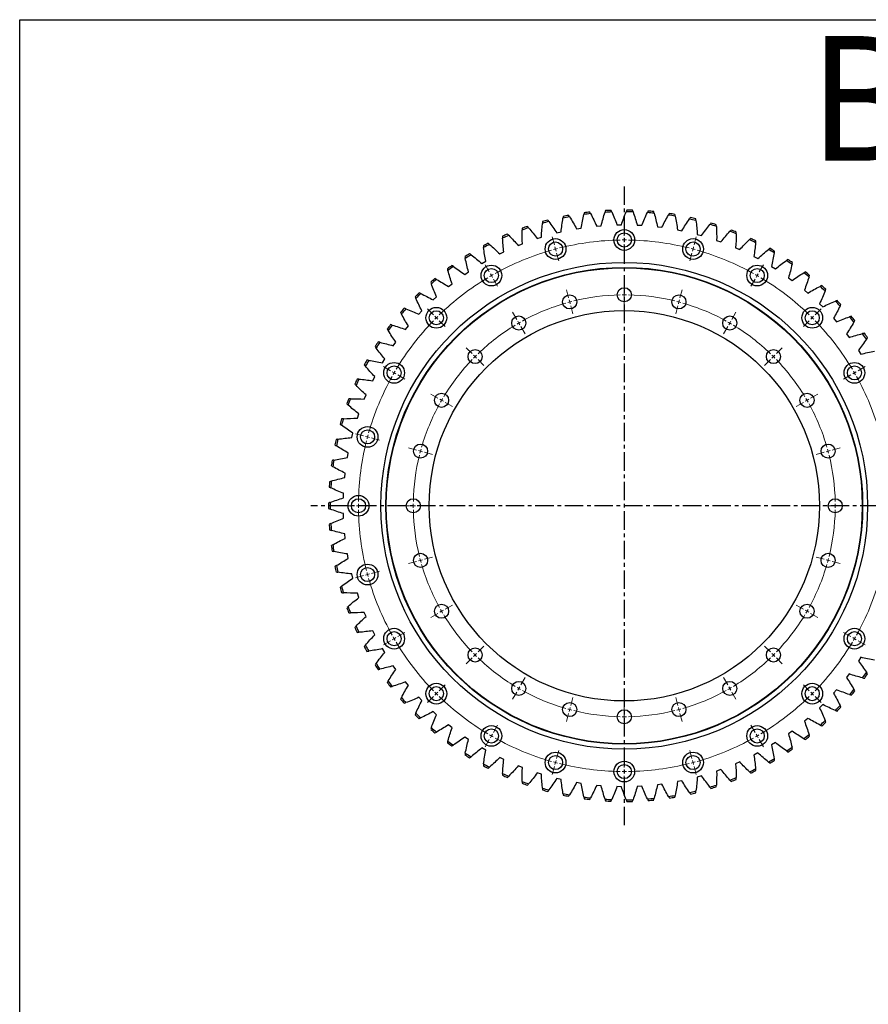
# Model space of a CAD drawing. Header units: millimetres. Extents: x 49 to 3162, y 4828 to 7391.
# Tile 4 of 9: x 49 to 1071, y 6205 to 7391. Entities that reach past the tile are written whole.
import ezdxf

# ---------------------------------------------------------------- set-up
doc = ezdxf.new("R2010")
doc.units = ezdxf.units.MM
doc.header["$LTSCALE"] = 10
doc.linetypes.add('CENTER', pattern=[10.16, 6.35, -1.27, 1.27, -1.27])

msp = doc.modelspace()

# ---------------------------------------------------------------- linework, layer by layer
at = {"linetype": 'CENTER', "ltscale": 0.35}
for p, q in [((777, 7190), (777, 6421.1)), ((1154.4, 6805.5), (399.6, 6805.5))]:
    msp.add_line(p, q, dxfattribs=at)
at = {"color": 7, "linetype": 'Continuous', "lineweight": 25}
for p, q in [((719.6, 7138.9), (725, 7139.8)), ((743.8, 7142.2), (749.2, 7142.7)), ((768.2, 7143.7), (773.6, 7143.8)), ((792.6, 7143.4), (798.1, 7143.2)), ((816.9, 7141.4), (822.4, 7140.8)), ((841.1, 7137.7), (846.4, 7136.6)), ((672.2, 7127.2), (677.4, 7128.8)), ((695.7, 7133.9), (701, 7135.2)), ((864.9, 7132.2), (870.1, 7130.7)), ((888.2, 7125), (893.4, 7123.2)), ((649.3, 7118.8), (654.4, 7120.8)), ((911, 7116.2), (916, 7113.9)), ((627, 7108.7), (631.9, 7111.1)), ((933, 7105.7), (937.9, 7103.1)), ((605.5, 7097.1), (610.3, 7099.9)), ((954.3, 7093.6), (958.9, 7090.7)), ((584.9, 7084), (589.5, 7087.1)), ((974.6, 7080.1), (979, 7076.9)), ((565.3, 7069.4), (569.6, 7072.8)), ((993.9, 7065.1), (998.1, 7061.6)), ((546.8, 7053.4), (550.9, 7057.1)), ((1012.1, 7048.8), (1016, 7045)), ((529.6, 7036.2), (533.3, 7040.2)), ((1029, 7031.2), (1032.6, 7027.1)), ((513.6, 7017.7), (517, 7022)), ((1044.6, 7012.4), (1047.9, 7008.1)), ((498.9, 6998.1), (502.1, 7002.6)), ((485.8, 6977.6), (488.6, 6982.3)), ((1058.9, 6992.6), (1061.9, 6988)), ((474.1, 6956.1), (476.6, 6961)), ((464, 6933.9), (466.2, 6938.9)), ((455.6, 6910.9), (457.3, 6916.1)), ((448.8, 6887.5), (450.2, 6892.8)), ((443.8, 6863.6), (444.7, 6869)), ((440.4, 6839.4), (441, 6844.8)), ((438.9, 6815), (439.1, 6820.5)), ((439.1, 6790.6), (438.9, 6796.1)), ((441, 6766.2), (440.4, 6771.7)), ((444.7, 6742.1), (443.8, 6747.5)), ((450.2, 6718.3), (448.8, 6723.6)), ((457.3, 6694.9), (455.6, 6700.1)), ((466.2, 6672.2), (464, 6677.2)), ((476.6, 6650.1), (474.1, 6655)), ((488.6, 6628.8), (485.8, 6633.5)), ((1061.9, 6623.1), (1058.9, 6618.5)), ((502.1, 6608.5), (498.9, 6612.9)), ((1047.9, 6603), (1044.6, 6598.7)), ((517, 6589.1), (513.6, 6593.4)), ((1032.6, 6584), (1029, 6579.9)), ((533.3, 6570.9), (529.6, 6574.9)), ((550.9, 6554), (546.8, 6557.7)), ((1016, 6566.1), (1012.1, 6562.3)), ((998.1, 6549.5), (993.9, 6546)), ((569.6, 6538.3), (565.3, 6541.7)), ((979, 6534.2), (974.6, 6531)), ((589.5, 6524), (584.9, 6527.1)), ((958.9, 6520.4), (954.3, 6517.5)), ((610.3, 6511.2), (605.5, 6514)), ((937.9, 6508), (933, 6505.4)), ((631.9, 6500), (627, 6502.4)), ((916, 6497.1), (911, 6494.9)), ((654.4, 6490.3), (649.3, 6492.3)), ((893.4, 6487.9), (888.2, 6486.1)), ((677.4, 6482.3), (672.2, 6483.9)), ((701, 6475.9), (695.7, 6477.2)), ((725, 6471.3), (719.6, 6472.2)), ((846.4, 6474.5), (841.1, 6473.4)), ((870.1, 6480.4), (864.9, 6478.9)), ((749.2, 6468.4), (743.8, 6468.9)), ((773.6, 6467.3), (768.2, 6467.4)), ((798.1, 6467.9), (792.6, 6467.6)), ((822.4, 6470.3), (816.9, 6469.6))]:
    msp.add_line(p, q, dxfattribs=at)
at = {"color": 0, "linetype": 'Continuous', "lineweight": 18}
for p, q in [((777, 7130.5), (777, 7140.5)), ((692.9, 7119.5), (690.3, 7129.1)), ((777, 7125.5), (777, 7128)), ((777, 7125.5), (777, 7123)), ((861.1, 7119.5), (863.7, 7129.1)), ((694.2, 7114.6), (693.5, 7117.1)), ((694.2, 7114.6), (694.8, 7112.2)), ((777, 7120.5), (777, 7110.5)), ((859.8, 7114.6), (859.2, 7112.2)), ((859.8, 7114.6), (860.5, 7117.1)), ((695.5, 7109.8), (698.1, 7100.2)), ((858.5, 7109.8), (855.9, 7100.2)), ((614.5, 7087), (609.5, 7095.7)), ((939.5, 7087), (944.5, 7095.7)), ((617, 7082.7), (615.8, 7084.8)), ((617, 7082.7), (618.3, 7080.5)), ((619.5, 7078.3), (624.5, 7069.7)), ((934.5, 7078.3), (929.5, 7069.7)), ((937, 7082.7), (935.8, 7080.5)), ((937, 7082.7), (938.3, 7084.8)), ((710, 7055.7), (707.4, 7065.4)), ((777, 7064.5), (777, 7074.5)), ((844, 7055.7), (846.6, 7065.4)), ((711.3, 7050.9), (710.6, 7053.3)), ((777, 7059.5), (777, 7062)), ((777, 7059.5), (777, 7057)), ((777, 7054.5), (777, 7044.5)), ((842.7, 7050.9), (843.4, 7053.3)), ((547.2, 7035.4), (540.1, 7042.4)), ((711.3, 7050.9), (711.9, 7048.5)), ((712.6, 7046.1), (715.1, 7036.4)), ((841.5, 7046.1), (838.9, 7036.4)), ((842.7, 7050.9), (842.1, 7048.5)), ((1006.8, 7035.4), (1013.9, 7042.4)), ((550.7, 7031.8), (549, 7033.6)), ((550.7, 7031.8), (552.5, 7030.1)), ((647.5, 7029.8), (642.5, 7038.5)), ((906.5, 7029.8), (911.5, 7038.5)), ((1003.3, 7031.8), (1001.5, 7030.1)), ((1003.3, 7031.8), (1005, 7033.6)), ((554.3, 7028.3), (561.3, 7021.2)), ((650, 7025.5), (648.8, 7027.7)), ((650, 7025.5), (651.3, 7023.4)), ((652.5, 7021.2), (657.5, 7012.5)), ((901.5, 7021.2), (896.5, 7012.5)), ((904, 7025.5), (902.8, 7023.4)), ((904, 7025.5), (905.3, 7027.7)), ((999.7, 7028.3), (992.7, 7021.2)), ((593.9, 6988.7), (586.8, 6995.8)), ((960.1, 6988.7), (967.2, 6995.8)), ((597.4, 6985.1), (595.6, 6986.9)), ((597.4, 6985.1), (599.2, 6983.4)), ((956.6, 6985.1), (954.8, 6983.4)), ((956.6, 6985.1), (958.4, 6986.9)), ((495.5, 6968), (486.9, 6973)), ((600.9, 6981.6), (608, 6974.5)), ((953.1, 6981.6), (946, 6974.5)), ((1058.5, 6968), (1067.1, 6973)), ((499.9, 6965.5), (497.7, 6966.8)), ((499.9, 6965.5), (502, 6964.3)), ((504.2, 6963), (512.9, 6958)), ((1049.8, 6963), (1041.1, 6958)), ((1054.1, 6965.5), (1052, 6964.3)), ((1054.1, 6965.5), (1056.3, 6966.8)), ((552.7, 6935), (544, 6940)), ((1001.3, 6935), (1010, 6940)), ((557, 6932.5), (554.9, 6933.8)), ((557, 6932.5), (559.2, 6931.3)), ((561.4, 6930), (570, 6925)), ((992.6, 6930), (984, 6925)), ((997, 6932.5), (994.8, 6931.3)), ((997, 6932.5), (999.1, 6933.8)), ((463.1, 6889.7), (453.4, 6892.2)), ((467.9, 6888.4), (465.5, 6889)), ((467.9, 6888.4), (470.3, 6887.7)), ((472.7, 6887.1), (482.4, 6884.5)), ((526.8, 6872.6), (517.2, 6875.2)), ((1027.2, 6872.6), (1036.8, 6875.2)), ((531.7, 6871.3), (529.2, 6871.9)), ((531.7, 6871.3), (534.1, 6870.6)), ((536.5, 6870), (546.1, 6867.4)), ((1017.5, 6870), (1007.9, 6867.4)), ((1022.4, 6871.3), (1019.9, 6870.6)), ((1022.4, 6871.3), (1024.8, 6871.9)), ((452, 6805.5), (442, 6805.5)), ((457, 6805.5), (454.5, 6805.5)), ((457, 6805.5), (459.5, 6805.5)), ((462, 6805.5), (472, 6805.5)), ((518, 6805.5), (508, 6805.5)), ((523, 6805.5), (520.5, 6805.5)), ((523, 6805.5), (525.5, 6805.5)), ((528, 6805.5), (538, 6805.5)), ((1026, 6805.5), (1016, 6805.5)), ((1031, 6805.5), (1028.5, 6805.5)), ((1031, 6805.5), (1033.5, 6805.5)), ((1036, 6805.5), (1046, 6805.5)), ((526.8, 6738.5), (517.2, 6735.9)), ((531.7, 6739.8), (529.2, 6739.2)), ((531.7, 6739.8), (534.1, 6740.5)), ((536.5, 6741.1), (546.1, 6743.7)), ((1017.5, 6741.1), (1007.9, 6743.7)), ((1022.4, 6739.8), (1019.9, 6740.5)), ((1022.4, 6739.8), (1024.8, 6739.2)), ((1027.2, 6738.5), (1036.8, 6735.9)), ((463.1, 6721.4), (453.4, 6718.8)), ((467.9, 6722.7), (465.5, 6722.1)), ((467.9, 6722.7), (470.3, 6723.4)), ((472.7, 6724), (482.4, 6726.6)), ((561.4, 6681), (570, 6686)), ((992.6, 6681), (984, 6686)), ((552.7, 6676), (544, 6671)), ((557, 6678.5), (554.9, 6677.3)), ((557, 6678.5), (559.2, 6679.8)), ((997, 6678.5), (994.8, 6679.8)), ((997, 6678.5), (999.1, 6677.3)), ((1001.3, 6676), (1010, 6671)), ((504.2, 6648), (512.9, 6653)), ((1049.8, 6648), (1041.1, 6653)), ((495.5, 6643), (486.9, 6638)), ((499.9, 6645.5), (497.7, 6644.3)), ((499.9, 6645.5), (502, 6646.8)), ((1054.1, 6645.5), (1052, 6646.8)), ((1054.1, 6645.5), (1056.3, 6644.3)), ((1058.5, 6643), (1067.1, 6638)), ((597.4, 6625.9), (599.2, 6627.7)), ((600.9, 6629.5), (608, 6636.5)), ((953.1, 6629.5), (946, 6636.5)), ((956.6, 6625.9), (954.8, 6627.7)), ((593.9, 6622.4), (586.8, 6615.3)), ((597.4, 6625.9), (595.6, 6624.2)), ((956.6, 6625.9), (958.4, 6624.2)), ((960.1, 6622.4), (967.2, 6615.3)), ((652.5, 6589.9), (657.5, 6598.6)), ((901.5, 6589.9), (896.5, 6598.6)), ((550.7, 6579.3), (549, 6577.5)), ((550.7, 6579.3), (552.5, 6581)), ((554.3, 6582.8), (561.3, 6589.9)), ((647.5, 6581.2), (642.5, 6572.6)), ((650, 6585.6), (648.8, 6583.4)), ((650, 6585.6), (651.3, 6587.7)), ((904, 6585.6), (902.8, 6587.7)), ((904, 6585.6), (905.3, 6583.4)), ((906.5, 6581.2), (911.5, 6572.6)), ((999.7, 6582.8), (992.7, 6589.9)), ((1003.3, 6579.3), (1001.5, 6581)), ((1003.3, 6579.3), (1005, 6577.5)), ((547.2, 6575.7), (540.1, 6568.7)), ((712.6, 6565), (715.1, 6574.7)), ((841.5, 6565), (838.9, 6574.7)), ((1006.8, 6575.7), (1013.9, 6568.7)), ((710, 6555.4), (707.4, 6545.7)), ((711.3, 6560.2), (710.6, 6557.8)), ((711.3, 6560.2), (711.9, 6562.6)), ((777, 6556.5), (777, 6566.5)), ((842.7, 6560.2), (842.1, 6562.6)), ((842.7, 6560.2), (843.4, 6557.8)), ((844, 6555.4), (846.6, 6545.7)), ((777, 6551.5), (777, 6554)), ((777, 6551.5), (777, 6549)), ((777, 6546.5), (777, 6536.5)), ((619.5, 6532.7), (624.5, 6541.4)), ((934.5, 6532.7), (929.5, 6541.4)), ((614.5, 6524.1), (609.5, 6515.4)), ((617, 6528.4), (615.8, 6526.3)), ((617, 6528.4), (618.3, 6530.6)), ((937, 6528.4), (935.8, 6530.6)), ((937, 6528.4), (938.3, 6526.3)), ((939.5, 6524.1), (944.5, 6515.4)), ((695.5, 6501.3), (698.1, 6510.9)), ((858.5, 6501.3), (855.9, 6510.9)), ((694.2, 6496.4), (693.5, 6494)), ((694.2, 6496.4), (694.8, 6498.9)), ((777, 6490.5), (777, 6500.5)), ((859.8, 6496.4), (859.2, 6498.9)), ((859.8, 6496.4), (860.5, 6494)), ((692.9, 6491.6), (690.3, 6482)), ((777, 6485.5), (777, 6488)), ((777, 6485.5), (777, 6483)), ((861.1, 6491.6), (863.7, 6482)), ((777, 6480.5), (777, 6470.5))]:
    msp.add_line(p, q, dxfattribs=at)
at = {"lineweight": 25}
msp.add_lwpolyline([(49.1, 7390.7), (3161.7, 7390.7), (3161.7, 4827.7), (49.1, 4827.7)], close=True, dxfattribs=at)
at = {"color": 7, "linetype": 'Continuous', "lineweight": 25}
for centre, radius in [((777, 7125.5), 12.5), ((694.2, 7114.6), 12.5), ((777, 7125.5), 8.5), ((859.8, 7114.6), 12.5), ((694.2, 7114.6), 8.5), ((859.8, 7114.6), 8.5), ((777, 6805.5), 293), ((777, 6805.5), 287), ((777, 6805.5), 286.5), ((617, 7082.7), 12.5), ((617, 7082.7), 8.5), ((937, 7082.7), 12.5), ((937, 7082.7), 8.5), ((777, 7059.5), 8.5), ((711.3, 7050.9), 8.5), ((842.7, 7050.9), 8.5), ((550.7, 7031.8), 12.5), ((1003.3, 7031.8), 12.5), ((777, 6805.5), 235), ((550.7, 7031.8), 8.5), ((650, 7025.5), 8.5), ((904, 7025.5), 8.5), ((1003.3, 7031.8), 8.5), ((597.4, 6985.1), 8.5), ((956.6, 6985.1), 8.5), ((499.9, 6965.5), 12.5), ((499.9, 6965.5), 8.5), ((1054.1, 6965.5), 12.5), ((1054.1, 6965.5), 8.5), ((557, 6932.5), 8.5), ((997, 6932.5), 8.5), ((467.9, 6888.4), 12.5), ((467.9, 6888.4), 8.5), ((531.7, 6871.3), 8.5), ((1022.4, 6871.3), 8.5), ((457, 6805.5), 12.5), ((457, 6805.5), 8.5), ((523, 6805.5), 8.5), ((1031, 6805.5), 8.5), ((531.7, 6739.8), 8.5), ((1022.4, 6739.8), 8.5), ((467.9, 6722.7), 12.5), ((467.9, 6722.7), 8.5), ((557, 6678.5), 8.5), ((997, 6678.5), 8.5), ((499.9, 6645.5), 12.5), ((499.9, 6645.5), 8.5), ((1054.1, 6645.5), 12.5), ((1054.1, 6645.5), 8.5), ((597.4, 6625.9), 8.5), ((956.6, 6625.9), 8.5), ((550.7, 6579.3), 12.5), ((650, 6585.6), 8.5), ((904, 6585.6), 8.5), ((1003.3, 6579.3), 12.5), ((550.7, 6579.3), 8.5), ((1003.3, 6579.3), 8.5), ((711.3, 6560.2), 8.5), ((842.7, 6560.2), 8.5), ((777, 6551.5), 8.5), ((617, 6528.4), 12.5), ((617, 6528.4), 8.5), ((937, 6528.4), 12.5), ((937, 6528.4), 8.5), ((694.2, 6496.4), 12.5), ((859.8, 6496.4), 12.5), ((694.2, 6496.4), 8.5), ((777, 6485.5), 12.5), ((859.8, 6496.4), 8.5), ((777, 6485.5), 8.5)]:
    msp.add_circle(centre, radius, dxfattribs=at)
for radius, start, end in [(356, 92.5698, 93.6371), (356, 88.4318, 89.4992), (356, 84.2939, 85.3613), (356, 104.9835, 106.0509), (354, 100.7179, 102.0407), (356, 100.8456, 101.913), (354, 96.58, 97.9028), (356, 96.7077, 97.7751), (354, 92.4421, 93.7648), (354, 88.3041, 89.6269), (354, 84.1662, 85.489), (354, 80.0283, 81.351), (356, 80.156, 81.2234), (354, 75.8903, 77.2131), (356, 76.018, 77.0854), (356, 109.1215, 110.1889), (354, 108.9938, 110.3166), (354, 104.8559, 106.1786), (354, 71.7524, 73.0752), (356, 71.8801, 72.9475), (356, 67.7422, 68.8096), (356, 113.2594, 114.3268), (354, 113.1317, 114.4545), (354, 67.6145, 68.9372), (354, 63.4766, 64.7993), (356, 63.6042, 64.6716), (356, 117.3973, 118.4647), (354, 117.2697, 118.5924), (354, 59.3386, 60.6614), (356, 59.4663, 60.5337), (356, 121.5353, 122.6027), (354, 121.4076, 122.7303), (354, 55.2007, 56.5234), (356, 55.3284, 56.3958), (356, 125.6732, 126.7406), (354, 125.5455, 126.8683), (356, 129.8111, 130.8785), (354, 129.6834, 131.0062), (354, 51.0628, 52.3855), (356, 51.1904, 52.2578), (354, 46.9248, 48.2476), (356, 47.0525, 48.1199), (356, 133.9491, 135.0165), (354, 133.8214, 135.1441), (356, 138.087, 139.1544), (354, 137.9593, 139.2821), (354, 42.7869, 44.1097), (356, 42.9146, 43.982), (354, 38.649, 39.9717), (356, 38.7766, 39.844), (356, 142.2249, 143.2923), (354, 142.0972, 143.42), (354, 34.511, 35.8338), (356, 34.6387, 35.7061), (356, 146.3629, 147.4302), (354, 146.2352, 147.5579), (356, 150.5008, 151.5682), (354, 150.3731, 151.6959), (356, 154.6387, 155.7061), (354, 154.511, 155.8338), (356, 158.7766, 159.844), (354, 158.649, 159.9717), (356, 162.9146, 163.982), (354, 162.7869, 164.1097), (356, 167.0525, 168.1199), (354, 166.9248, 168.2476), (356, 171.1904, 172.2578), (354, 171.0628, 172.3855), (356, 175.3284, 176.3958), (354, 175.2007, 176.5234), (356, 179.4663, 180.5337), (354, 179.3386, 180.6614), (356, 183.6042, 184.6716), (354, 183.4766, 184.7993), (356, 187.7422, 188.8096), (354, 187.6145, 188.9372), (354, 191.7524, 193.0752), (356, 191.8801, 192.9475), (356, 196.018, 197.0854), (354, 195.8903, 197.2131), (356, 200.156, 201.2234), (354, 200.0283, 201.351), (356, 204.2939, 205.3613), (354, 204.1662, 205.489), (356, 208.4318, 209.4992), (354, 208.3041, 209.6269), (354, 212.4421, 213.7648), (356, 212.5698, 213.6371), (354, 324.1662, 325.489), (356, 324.2939, 325.3613), (356, 216.7077, 217.7751), (354, 216.58, 217.9028), (354, 320.0283, 321.351), (356, 320.156, 321.2234), (356, 220.8456, 221.913), (354, 220.7179, 222.0407), (354, 224.8559, 226.1786), (354, 315.8903, 317.2131), (356, 316.018, 317.0854), (356, 224.9835, 226.0509), (354, 311.7524, 313.0752), (356, 311.8801, 312.9475), (356, 229.1215, 230.1889), (354, 228.9938, 230.3166), (356, 233.2594, 234.3268), (354, 233.1317, 234.4545), (354, 307.6145, 308.9372), (356, 307.7422, 308.8096), (354, 237.2697, 238.5924), (354, 303.4766, 304.7993), (356, 303.6042, 304.6716), (356, 237.3973, 238.4647), (354, 299.3386, 300.6614), (356, 299.4663, 300.5337), (356, 241.5353, 242.6027), (354, 241.4076, 242.7303), (354, 295.2007, 296.5234), (356, 295.3284, 296.3958), (356, 245.6732, 246.7406), (354, 245.5455, 246.8683), (354, 249.6834, 251.0062), (354, 291.0628, 292.3855), (356, 291.1904, 292.2578), (356, 249.8111, 250.8785), (354, 253.8214, 255.1441), (356, 253.9491, 255.0165), (354, 282.7869, 284.1097), (354, 286.9248, 288.2476), (356, 287.0525, 288.1199), (354, 257.9593, 259.2821), (356, 258.087, 259.1544), (354, 262.0972, 263.42), (356, 262.2249, 263.2923), (354, 266.2352, 267.5579), (356, 266.3629, 267.4302), (354, 270.3731, 271.6959), (356, 270.5008, 271.5682), (354, 274.511, 275.8338), (356, 274.6387, 275.7061), (354, 278.649, 279.9717), (356, 278.7766, 279.844), (356, 282.9146, 283.982)]:
    msp.add_arc((777, 6805.5), radius, start, end, dxfattribs=at)
at = {"color": 0, "linetype": 'Continuous', "lineweight": 18}
for radius, start, end in [(320, 90.8952, 104.1048), (320, 90, 90.4476), (320, 89.5524, 90), (320, 75.8952, 89.1048), (320, 105.8952, 119.1048), (320, 105, 105.4476), (320, 104.5524, 105), (320, 75, 75.4476), (320, 74.5524, 75), (320, 60.8952, 74.1048), (320, 120.8952, 134.1048), (320, 120, 120.4476), (320, 119.5524, 120), (320, 60, 60.4476), (320, 59.5524, 60), (320, 45.8952, 59.1048), (254, 91.1279, 103.8721), (254, 90, 90.5639), (254, 89.4361, 90), (254, 76.1279, 88.8721), (254, 106.1279, 118.8721), (254, 105, 105.5639), (254, 104.4361, 105), (254, 75, 75.5639), (254, 74.4361, 75), (254, 61.1279, 73.8721), (320, 135, 135.4476), (320, 134.5524, 135), (320, 45, 45.4476), (320, 44.5524, 45), (320, 135.8952, 149.1048), (254, 121.1279, 133.8721), (254, 120, 120.5639), (254, 119.4361, 120), (254, 60, 60.5639), (254, 59.4361, 60), (254, 46.1279, 58.8721), (320, 30.8952, 44.1048), (254, 135, 135.5639), (254, 134.4361, 135), (254, 45, 45.5639), (254, 44.4361, 45), (254, 136.1279, 148.8721), (254, 31.1279, 43.8721), (320, 150.8952, 164.1048), (320, 150, 150.4476), (320, 149.5524, 150), (320, 30, 30.4476), (320, 29.5524, 30), (320, 15.8952, 29.1048), (254, 149.4361, 150), (254, 30, 30.5639), (254, 151.1279, 163.8721), (254, 150, 150.5639), (254, 29.4361, 30), (254, 16.1279, 28.8721), (320, 165, 165.4476), (320, 164.5524, 165), (320, 165.8952, 179.1048), (254, 166.1279, 178.8721), (254, 165, 165.5639), (254, 164.4361, 165), (254, 15, 15.5639), (254, 14.4361, 15), (254, 1.1279, 13.8721), (320, 179.5524, 180), (320, 180, 180.4476), (254, 179.4361, 180), (254, 180, 180.5639), (254, 0, 0.5639), (254, 359.4361, 0), (320, 180.8952, 194.1048), (254, 181.1279, 193.8721), (254, 346.1279, 358.8721), (254, 194.4361, 195), (254, 195, 195.5639), (254, 196.1279, 208.8721), (254, 331.1279, 343.8721), (254, 344.4361, 345), (254, 345, 345.5639), (320, 194.5524, 195), (320, 195, 195.4476), (320, 195.8952, 209.1048), (320, 330.8952, 344.1048), (254, 209.4361, 210), (254, 210, 210.5639), (254, 211.1279, 223.8721), (254, 316.1279, 328.8721), (254, 329.4361, 330), (254, 330, 330.5639), (320, 209.5524, 210), (320, 210, 210.4476), (320, 210.8952, 224.1048), (320, 315.8952, 329.1048), (320, 329.5524, 330), (320, 330, 330.4476), (254, 224.4361, 225), (254, 315, 315.5639), (254, 225, 225.5639), (254, 226.1279, 238.8721), (254, 301.1279, 313.8721), (254, 314.4361, 315), (320, 224.5524, 225), (320, 225, 225.4476), (254, 239.4361, 240), (254, 240, 240.5639), (254, 241.1279, 253.8721), (254, 286.1279, 298.8721), (254, 299.4361, 300), (254, 300, 300.5639), (320, 314.5524, 315), (320, 315, 315.4476), (320, 225.8952, 239.1048), (320, 300.8952, 314.1048), (254, 254.4361, 255), (254, 255, 255.5639), (254, 256.1279, 268.8721), (254, 271.1279, 283.8721), (254, 284.4361, 285), (254, 285, 285.5639), (254, 269.4361, 270), (254, 270, 270.5639), (320, 239.5524, 240), (320, 240, 240.4476), (320, 240.8952, 254.1048), (320, 285.8952, 299.1048), (320, 299.5524, 300), (320, 300, 300.4476), (320, 254.5524, 255), (320, 255, 255.4476), (320, 284.5524, 285), (320, 285, 285.4476), (320, 255.8952, 269.1048), (320, 269.5524, 270), (320, 270, 270.4476), (320, 270.8952, 284.1048)]:
    msp.add_arc((777, 6805.5), radius, start, end, dxfattribs=at)
at = {"color": 7, "linetype": 'Continuous', "lineweight": 25}
for points in [[(754.4, 7160.8), (754.2, 7160.1), (754, 7159.5), (753.8, 7158.8)], [(761.9, 7159.2), (761.6, 7159.9), (761.3, 7160.5), (761, 7161.2)], [(780.1, 7161.5), (779.8, 7160.9), (779.6, 7160.2), (779.3, 7159.5)], [(787.5, 7159.4), (787.2, 7160.1), (787, 7160.7), (786.7, 7161.4)], [(805.8, 7160.4), (805.5, 7159.7), (805.2, 7159.1), (804.8, 7158.4)], [(813, 7157.7), (812.8, 7158.4), (812.6, 7159.1), (812.4, 7159.8)], [(686.2, 7147.7), (685.8, 7148.3), (685.4, 7148.9), (685, 7149.4)], [(701, 7135.2), (701.5, 7140.7), (702.3, 7146.2), (703.2, 7151.8)], [(703.5, 7153.9), (703.4, 7153.2), (703.3, 7152.5), (703.2, 7151.8)], [(711.2, 7153.4), (710.8, 7154), (710.4, 7154.6), (710, 7155.2)], [(711.2, 7153.4), (714.1, 7148.6), (716.9, 7143.8), (719.6, 7138.9)], [(725, 7139.8), (725.9, 7145.3), (727, 7150.7), (728.3, 7156.2)], [(728.8, 7158.3), (728.7, 7157.6), (728.5, 7156.9), (728.3, 7156.2)], [(736.4, 7157.2), (736.1, 7157.8), (735.8, 7158.5), (735.4, 7159.1)], [(736.4, 7157.2), (739.1, 7152.3), (741.5, 7147.3), (743.8, 7142.2)], [(749.2, 7142.7), (750.6, 7148.1), (752.1, 7153.5), (753.8, 7158.8)], [(761.9, 7159.2), (764.2, 7154.1), (766.3, 7148.9), (768.2, 7143.7)], [(773.6, 7143.8), (775.3, 7149.1), (777.2, 7154.3), (779.3, 7159.5)], [(787.5, 7159.4), (789.4, 7154.1), (791.1, 7148.8), (792.6, 7143.4)], [(798.1, 7143.2), (800.1, 7148.3), (802.4, 7153.4), (804.8, 7158.4)], [(813, 7157.7), (814.5, 7152.3), (815.8, 7146.9), (816.9, 7141.4)], [(822.4, 7140.8), (824.8, 7145.8), (827.4, 7150.7), (830.2, 7155.5)], [(831.3, 7157.4), (831, 7156.8), (830.6, 7156.1), (830.2, 7155.5)], [(838.3, 7154.2), (838.2, 7154.9), (838, 7155.6), (837.9, 7156.3)], [(838.3, 7154.2), (839.4, 7148.7), (840.3, 7143.2), (841.1, 7137.7)], [(846.4, 7136.6), (849.2, 7141.4), (852.2, 7146.1), (855.4, 7150.8)], [(856.6, 7152.5), (856.2, 7151.9), (855.8, 7151.4), (855.4, 7150.8)], [(863.3, 7148.9), (863.2, 7149.6), (863.1, 7150.3), (863, 7151)], [(863.3, 7148.9), (864, 7143.3), (864.5, 7137.8), (864.9, 7132.2)], [(654.4, 7120.8), (654.1, 7126.4), (654, 7131.9), (654.1, 7137.5)], [(654.1, 7139.7), (654.1, 7139), (654.1, 7138.2), (654.1, 7137.5)], [(661.8, 7140.3), (661.3, 7140.8), (660.9, 7141.4), (660.4, 7141.9)], [(661.8, 7140.3), (665.4, 7136), (668.9, 7131.6), (672.2, 7127.2)], [(677.4, 7128.8), (677.5, 7134.4), (677.9, 7140), (678.4, 7145.5)], [(678.6, 7147.7), (678.5, 7147), (678.4, 7146.2), (678.4, 7145.5)], [(686.2, 7147.7), (689.5, 7143.2), (692.7, 7138.6), (695.7, 7133.9)], [(870.1, 7130.7), (873.3, 7135.3), (876.6, 7139.8), (880.1, 7144.2)], [(881.4, 7145.9), (881, 7145.3), (880.5, 7144.8), (880.1, 7144.2)], [(887.9, 7141.7), (887.8, 7142.5), (887.8, 7143.2), (887.7, 7143.9)], [(887.9, 7141.7), (888.2, 7136.2), (888.3, 7130.6), (888.2, 7125)], [(905.7, 7137.5), (905.2, 7136.9), (904.7, 7136.4), (904.2, 7135.9)], [(630.4, 7129.9), (630.4, 7129.2), (630.4, 7128.5), (630.5, 7127.8)], [(631.9, 7111.1), (631.2, 7116.7), (630.8, 7122.2), (630.5, 7127.8)], [(637.9, 7131.1), (637.4, 7131.6), (636.9, 7132.1), (636.4, 7132.6)], [(637.9, 7131.1), (641.9, 7127.1), (645.6, 7123), (649.3, 7118.8)], [(893.4, 7123.2), (896.8, 7127.5), (900.5, 7131.8), (904.2, 7135.9)], [(911.8, 7132.9), (911.7, 7127.3), (911.4, 7121.7), (911, 7116.2)], [(911.8, 7132.9), (911.8, 7133.6), (911.8, 7134.3), (911.8, 7135)], [(916, 7113.9), (919.8, 7118), (923.7, 7122), (927.7, 7125.9)], [(929.3, 7127.3), (928.8, 7126.8), (928.3, 7126.3), (927.7, 7125.9)], [(935.1, 7122.3), (935.2, 7123), (935.2, 7123.7), (935.3, 7124.4)], [(607.3, 7118.5), (607.4, 7117.8), (607.5, 7117.1), (607.6, 7116.4)], [(610.3, 7099.9), (609.2, 7105.3), (608.3, 7110.8), (607.6, 7116.4)], [(614.8, 7120.2), (614.3, 7120.7), (613.7, 7121.1), (613.2, 7121.6)], [(614.8, 7120.2), (619, 7116.5), (623.1, 7112.7), (627, 7108.7)], [(935.1, 7122.3), (934.6, 7116.7), (933.9, 7111.2), (933, 7105.7)], [(937.9, 7103.1), (941.9, 7106.9), (946.1, 7110.6), (950.5, 7114.1)], [(952.1, 7115.5), (951.6, 7115), (951, 7114.6), (950.5, 7114.1)], [(585.2, 7105.4), (585.3, 7104.7), (585.5, 7104), (585.6, 7103.3)], [(589.5, 7087.1), (588, 7092.4), (586.7, 7097.9), (585.6, 7103.3)], [(592.5, 7107.7), (592, 7108.1), (591.4, 7108.5), (590.8, 7109)], [(592.5, 7107.7), (597, 7104.3), (601.3, 7100.8), (605.5, 7097.1)], [(957.5, 7110.1), (956.6, 7104.5), (955.5, 7099.1), (954.3, 7093.6)], [(957.5, 7110.1), (957.6, 7110.8), (957.8, 7111.5), (957.9, 7112.2)], [(958.9, 7090.7), (963.3, 7094.2), (967.7, 7097.6), (972.3, 7100.8)], [(974, 7102.1), (973.4, 7101.6), (972.9, 7101.2), (972.3, 7100.8)], [(564, 7090.8), (564.2, 7090.1), (564.4, 7089.4), (564.6, 7088.8)], [(569.6, 7072.8), (567.8, 7078), (566.1, 7083.4), (564.6, 7088.8)], [(571.2, 7093.6), (570.6, 7094), (570, 7094.4), (569.4, 7094.7)], [(571.2, 7093.6), (575.9, 7090.5), (580.5, 7087.3), (584.9, 7084)], [(979, 7096.2), (977.7, 7090.8), (976.3, 7085.4), (974.6, 7080.1)], [(979, 7096.2), (979.2, 7096.9), (979.4, 7097.6), (979.5, 7098.3)], [(551, 7078), (550.3, 7078.3), (549.7, 7078.7), (549.1, 7079)], [(551, 7078), (555.9, 7075.3), (560.6, 7072.4), (565.3, 7069.4)], [(979, 7076.9), (983.6, 7080), (988.3, 7083.1), (993.1, 7086)], [(994.9, 7087.1), (994.3, 7086.7), (993.7, 7086.3), (993.1, 7086)], [(999.5, 7080.9), (997.8, 7075.6), (995.9, 7070.3), (993.9, 7065.1)], [(999.5, 7080.9), (999.7, 7081.6), (999.9, 7082.3), (1000.1, 7083)], [(544, 7074.7), (544.3, 7074), (544.5, 7073.4), (544.7, 7072.7)], [(550.9, 7057.1), (548.7, 7062.2), (546.6, 7067.4), (544.7, 7072.7)], [(998.1, 7061.6), (1002.9, 7064.4), (1007.8, 7067.1), (1012.7, 7069.6)], [(1014.7, 7070.6), (1014, 7070.3), (1013.4, 7070), (1012.7, 7069.6)], [(1018.8, 7064.1), (1019, 7064.8), (1019.3, 7065.5), (1019.6, 7066.1)], [(525.2, 7057.2), (525.5, 7056.5), (525.8, 7055.9), (526.1, 7055.2)], [(533.3, 7040.2), (530.7, 7045.1), (528.3, 7050.1), (526.1, 7055.2)], [(531.9, 7061), (531.2, 7061.3), (530.6, 7061.6), (529.9, 7061.8)], [(531.9, 7061), (537, 7058.6), (541.9, 7056.1), (546.8, 7053.4)], [(1018.8, 7064.1), (1016.7, 7058.9), (1014.5, 7053.8), (1012.1, 7048.8)], [(514.1, 7042.6), (513.4, 7042.9), (512.8, 7043.1), (512.1, 7043.4)], [(514.1, 7042.6), (519.3, 7040.6), (524.5, 7038.5), (529.6, 7036.2)], [(1016, 7045), (1021, 7047.5), (1026, 7049.8), (1031.2, 7051.9)], [(1036.8, 7046), (1034.4, 7041), (1031.8, 7036), (1029, 7031.2)], [(1033.2, 7052.8), (1032.5, 7052.5), (1031.8, 7052.2), (1031.2, 7051.9)], [(1036.8, 7046), (1037.1, 7046.7), (1037.4, 7047.3), (1037.7, 7047.9)], [(507.7, 7038.4), (508, 7037.7), (508.4, 7037.1), (508.7, 7036.5)], [(517, 7022), (514.1, 7026.7), (511.3, 7031.5), (508.7, 7036.5)], [(1032.6, 7027.1), (1037.8, 7029.2), (1043, 7031.2), (1048.3, 7033)], [(1050.3, 7033.6), (1049.7, 7033.4), (1049, 7033.2), (1048.3, 7033)], [(491.6, 7018.3), (492, 7017.7), (492.4, 7017.1), (492.7, 7016.5)], [(497.7, 7023), (497, 7023.2), (496.3, 7023.4), (495.6, 7023.6)], [(497.7, 7023), (503, 7021.4), (508.3, 7019.7), (513.6, 7017.7)], [(1053.5, 7026.6), (1050.7, 7021.8), (1047.7, 7017.1), (1044.6, 7012.4)], [(1053.5, 7026.6), (1053.8, 7027.3), (1054.2, 7027.9), (1054.5, 7028.5)], [(502.1, 7002.6), (498.8, 7007.1), (495.7, 7011.8), (492.7, 7016.5)], [(1047.9, 7008.1), (1053.2, 7009.8), (1058.6, 7011.4), (1064, 7012.8)], [(1068.7, 7006.1), (1065.6, 7001.5), (1062.3, 6997), (1058.9, 6992.6)], [(1066.1, 7013.3), (1065.4, 7013.1), (1064.7, 7013), (1064, 7012.8)], [(1068.7, 7006.1), (1069.1, 7006.7), (1069.5, 7007.3), (1069.9, 7007.9)], [(477, 6997.2), (477.4, 6996.6), (477.8, 6996), (478.3, 6995.4)], [(488.6, 6982.3), (485, 6986.5), (481.6, 6990.9), (478.3, 6995.4)], [(482.7, 7002.3), (482, 7002.4), (481.3, 7002.6), (480.6, 7002.7)], [(482.7, 7002.3), (488.2, 7001.1), (493.6, 6999.7), (498.9, 6998.1)], [(1061.9, 6988), (1067.3, 6989.4), (1072.7, 6990.5), (1078.2, 6991.5)], [(463.9, 6975), (464.4, 6974.5), (464.9, 6973.9), (465.3, 6973.4)], [(476.6, 6961), (472.7, 6965), (468.9, 6969.1), (465.3, 6973.4)], [(469.3, 6980.5), (468.6, 6980.6), (467.9, 6980.7), (467.2, 6980.8)], [(469.3, 6980.5), (474.8, 6979.7), (480.3, 6978.8), (485.8, 6977.6)], [(452.5, 6952), (453, 6951.5), (453.5, 6951), (454, 6950.5)], [(466.2, 6938.9), (462, 6942.6), (457.9, 6946.5), (454, 6950.5)], [(457.5, 6957.9), (456.7, 6957.9), (456, 6958), (455.3, 6958)], [(457.5, 6957.9), (463, 6957.5), (468.6, 6956.9), (474.1, 6956.1)], [(447.3, 6934.4), (446.6, 6934.4), (445.9, 6934.4), (445.2, 6934.4)], [(447.3, 6934.4), (452.9, 6934.4), (458.5, 6934.2), (464, 6933.9)], [(442.8, 6928.2), (443.3, 6927.7), (443.9, 6927.3), (444.4, 6926.8)], [(457.3, 6916.1), (452.9, 6919.5), (448.6, 6923.1), (444.4, 6926.8)], [(438.9, 6910.3), (444.4, 6910.7), (450, 6910.9), (455.6, 6910.9)], [(434.8, 6903.8), (435.4, 6903.3), (436, 6902.9), (436.5, 6902.5)], [(450.2, 6892.8), (445.5, 6895.9), (441, 6899.1), (436.5, 6902.5)], [(438.9, 6910.3), (438.1, 6910.3), (437.4, 6910.2), (436.7, 6910.1)], [(432.2, 6885.6), (437.7, 6886.4), (443.3, 6887.1), (448.8, 6887.5)], [(428.6, 6878.8), (429.2, 6878.4), (429.8, 6878), (430.4, 6877.6)], [(432.2, 6885.6), (431.5, 6885.5), (430.8, 6885.4), (430.1, 6885.3)], [(444.7, 6869), (439.9, 6871.7), (435.1, 6874.6), (430.4, 6877.6)], [(427.3, 6860.5), (432.8, 6861.7), (438.2, 6862.8), (443.8, 6863.6)], [(424.3, 6853.5), (424.9, 6853.2), (425.5, 6852.8), (426.1, 6852.5)], [(427.3, 6860.5), (426.6, 6860.4), (425.9, 6860.2), (425.2, 6860.1)], [(441, 6844.8), (436, 6847.2), (431, 6849.7), (426.1, 6852.5)], [(421.7, 6827.9), (422.4, 6827.6), (423, 6827.3), (423.7, 6827)], [(424.2, 6835.2), (423.6, 6835), (422.9, 6834.8), (422.2, 6834.5)], [(424.2, 6835.2), (429.6, 6836.8), (435, 6838.2), (440.4, 6839.4)], [(439.1, 6820.5), (433.9, 6822.5), (428.7, 6824.7), (423.7, 6827)], [(423, 6809.6), (422.4, 6809.4), (421.7, 6809.1), (421, 6808.9)], [(423, 6809.6), (428.3, 6811.6), (433.5, 6813.4), (438.9, 6815)], [(421, 6802.2), (421.7, 6802), (422.4, 6801.7), (423, 6801.5)], [(438.9, 6796.1), (433.5, 6797.7), (428.3, 6799.5), (423, 6801.5)], [(423.7, 6784.1), (423, 6783.8), (422.4, 6783.5), (421.7, 6783.2)], [(423.7, 6784.1), (428.7, 6786.4), (433.9, 6788.6), (439.1, 6790.6)], [(422.2, 6776.6), (422.9, 6776.3), (423.6, 6776.1), (424.2, 6775.9)], [(440.4, 6771.7), (435, 6772.9), (429.6, 6774.3), (424.2, 6775.9)], [(426.1, 6758.6), (425.5, 6758.3), (424.9, 6757.9), (424.3, 6757.6)], [(426.1, 6758.6), (431, 6761.3), (436, 6763.9), (441, 6766.2)], [(425.2, 6751), (425.9, 6750.9), (426.6, 6750.7), (427.3, 6750.6)], [(443.8, 6747.5), (438.2, 6748.3), (432.8, 6749.3), (427.3, 6750.6)], [(430.4, 6733.4), (429.8, 6733), (429.2, 6732.7), (428.6, 6732.3)], [(430.4, 6733.4), (435.1, 6736.5), (439.9, 6739.4), (444.7, 6742.1)], [(430.1, 6725.8), (430.8, 6725.7), (431.5, 6725.6), (432.2, 6725.5)], [(448.8, 6723.6), (443.3, 6724), (437.7, 6724.7), (432.2, 6725.5)], [(436.5, 6708.6), (441, 6712), (445.5, 6715.2), (450.2, 6718.3)], [(436.5, 6708.6), (436, 6708.2), (435.4, 6707.7), (434.8, 6707.3)], [(436.7, 6701), (437.4, 6700.9), (438.1, 6700.8), (438.9, 6700.8)], [(455.6, 6700.1), (450, 6700.2), (444.4, 6700.4), (438.9, 6700.8)], [(444.4, 6684.3), (448.6, 6688), (452.9, 6691.5), (457.3, 6694.9)], [(444.4, 6684.3), (443.9, 6683.8), (443.3, 6683.4), (442.8, 6682.9)], [(445.2, 6676.7), (445.9, 6676.7), (446.6, 6676.7), (447.3, 6676.7)], [(464, 6677.2), (458.5, 6676.8), (452.9, 6676.7), (447.3, 6676.7)], [(454, 6660.6), (457.9, 6664.6), (462, 6668.5), (466.2, 6672.2)], [(454, 6660.6), (453.5, 6660.1), (453, 6659.6), (452.5, 6659.1)], [(455.3, 6653.1), (456, 6653.1), (456.7, 6653.2), (457.5, 6653.2)], [(474.1, 6655), (468.6, 6654.2), (463, 6653.6), (457.5, 6653.2)], [(465.3, 6637.7), (468.9, 6642), (472.7, 6646.1), (476.6, 6650.1)], [(465.3, 6637.7), (464.9, 6637.1), (464.4, 6636.6), (463.9, 6636)], [(467.2, 6630.2), (467.9, 6630.3), (468.6, 6630.4), (469.3, 6630.5)], [(485.8, 6633.5), (480.3, 6632.3), (474.8, 6631.3), (469.3, 6630.5)], [(478.3, 6615.6), (481.6, 6620.2), (485, 6624.5), (488.6, 6628.8)], [(478.3, 6615.6), (477.8, 6615.1), (477.4, 6614.5), (477, 6613.9)], [(1058.9, 6618.5), (1062.3, 6614.1), (1065.6, 6609.6), (1068.7, 6605)], [(1078.2, 6619.5), (1072.7, 6620.5), (1067.3, 6621.7), (1061.9, 6623.1)], [(480.6, 6608.3), (481.3, 6608.5), (482, 6608.6), (482.7, 6608.8)], [(498.9, 6612.9), (493.6, 6611.4), (488.2, 6610), (482.7, 6608.8)], [(492.7, 6594.6), (495.7, 6599.3), (498.8, 6603.9), (502.1, 6608.5)], [(1064, 6598.3), (1058.6, 6599.7), (1053.2, 6601.3), (1047.9, 6603)], [(1069.9, 6603.2), (1069.5, 6603.8), (1069.1, 6604.4), (1068.7, 6605)], [(492.7, 6594.6), (492.4, 6594), (492, 6593.4), (491.6, 6592.8)], [(513.6, 6593.4), (508.3, 6591.4), (503, 6589.7), (497.7, 6588.1)], [(1044.6, 6598.7), (1047.7, 6594), (1050.7, 6589.3), (1053.5, 6584.5)], [(1064, 6598.3), (1064.7, 6598.1), (1065.4, 6597.9), (1066.1, 6597.8)], [(495.6, 6587.5), (496.3, 6587.7), (497, 6587.9), (497.7, 6588.1)], [(508.7, 6574.6), (511.3, 6579.6), (514.1, 6584.4), (517, 6589.1)], [(1029, 6579.9), (1031.8, 6575), (1034.4, 6570.1), (1036.8, 6565.1)], [(1048.3, 6578.1), (1043, 6579.9), (1037.8, 6581.9), (1032.6, 6584)], [(1054.5, 6582.6), (1054.2, 6583.2), (1053.8, 6583.8), (1053.5, 6584.5)], [(508.7, 6574.6), (508.4, 6574), (508, 6573.3), (507.7, 6572.7)], [(512.1, 6567.7), (512.8, 6568), (513.4, 6568.2), (514.1, 6568.5)], [(529.6, 6574.9), (524.5, 6572.6), (519.3, 6570.5), (514.1, 6568.5)], [(526.1, 6555.9), (528.3, 6561), (530.7, 6566), (533.3, 6570.9)], [(1048.3, 6578.1), (1049, 6577.9), (1049.7, 6577.7), (1050.3, 6577.5)], [(526.1, 6555.9), (525.8, 6555.2), (525.5, 6554.5), (525.2, 6553.9)], [(546.8, 6557.7), (541.9, 6555), (537, 6552.5), (531.9, 6550.1)], [(1012.1, 6562.3), (1014.5, 6557.3), (1016.7, 6552.2), (1018.8, 6547)], [(1031.2, 6559.1), (1026, 6561.3), (1021, 6563.6), (1016, 6566.1)], [(1031.2, 6559.1), (1031.8, 6558.9), (1032.5, 6558.6), (1033.2, 6558.3)], [(1037.7, 6563.1), (1037.4, 6563.8), (1037.1, 6564.4), (1036.8, 6565.1)], [(529.9, 6549.2), (530.6, 6549.5), (531.2, 6549.8), (531.9, 6550.1)], [(544.7, 6538.4), (546.6, 6543.7), (548.7, 6548.9), (550.9, 6554)], [(993.9, 6546), (995.9, 6540.8), (997.8, 6535.5), (999.5, 6530.2)], [(1012.7, 6541.5), (1007.8, 6544), (1002.9, 6546.7), (998.1, 6549.5)], [(1019.6, 6545), (1019.3, 6545.6), (1019, 6546.3), (1018.8, 6547)], [(544.7, 6538.4), (544.5, 6537.7), (544.3, 6537.1), (544, 6536.4)], [(549.1, 6532.1), (549.7, 6532.4), (550.3, 6532.8), (551, 6533.1)], [(565.3, 6541.7), (560.6, 6538.7), (555.9, 6535.8), (551, 6533.1)], [(564.6, 6522.3), (566.1, 6527.7), (567.8, 6533), (569.6, 6538.3)], [(993.1, 6525.1), (988.3, 6528), (983.6, 6531), (979, 6534.2)], [(1012.7, 6541.5), (1013.4, 6541.1), (1014, 6540.8), (1014.7, 6540.5)], [(564.6, 6522.3), (564.4, 6521.6), (564.2, 6521), (564, 6520.3)], [(584.9, 6527.1), (580.5, 6523.8), (575.9, 6520.6), (571.2, 6517.5)], [(585.6, 6507.8), (586.7, 6513.2), (588, 6518.7), (589.5, 6524)], [(972.3, 6510.3), (967.7, 6513.5), (963.3, 6516.8), (958.9, 6520.4)], [(974.6, 6531), (976.3, 6525.7), (977.7, 6520.3), (979, 6514.9)], [(993.1, 6525.1), (993.7, 6524.8), (994.3, 6524.4), (994.9, 6524)], [(1000.1, 6528.1), (999.9, 6528.8), (999.7, 6529.5), (999.5, 6530.2)], [(569.4, 6516.3), (570, 6516.7), (570.6, 6517.1), (571.2, 6517.5)], [(585.6, 6507.8), (585.5, 6507), (585.3, 6506.3), (585.2, 6505.6)], [(605.5, 6514), (601.3, 6510.3), (597, 6506.8), (592.5, 6503.4)], [(607.6, 6494.7), (608.3, 6500.3), (609.2, 6505.8), (610.3, 6511.2)], [(950.5, 6496.9), (946.1, 6500.5), (941.9, 6504.2), (937.9, 6508)], [(954.3, 6517.5), (955.5, 6512), (956.6, 6506.6), (957.5, 6501)], [(972.3, 6510.3), (972.9, 6509.9), (973.4, 6509.4), (974, 6509)], [(979.5, 6512.8), (979.4, 6513.5), (979.2, 6514.2), (979, 6514.9)], [(590.8, 6502.1), (591.4, 6502.5), (592, 6503), (592.5, 6503.4)], [(627, 6502.4), (623.1, 6498.4), (619, 6494.6), (614.8, 6490.9)], [(630.5, 6483.3), (630.8, 6488.9), (631.2, 6494.4), (631.9, 6500)], [(927.7, 6485.2), (923.7, 6489.1), (919.8, 6493), (916, 6497.1)], [(933, 6505.4), (933.9, 6499.9), (934.6, 6494.4), (935.1, 6488.8)], [(950.5, 6496.9), (951, 6496.5), (951.6, 6496), (952.1, 6495.6)], [(957.9, 6498.9), (957.8, 6499.6), (957.6, 6500.3), (957.5, 6501)], [(607.6, 6494.7), (607.5, 6494), (607.4, 6493.3), (607.3, 6492.6)], [(613.2, 6489.5), (613.7, 6489.9), (614.3, 6490.4), (614.8, 6490.9)], [(649.3, 6492.3), (645.6, 6488.1), (641.9, 6484), (637.9, 6480)], [(654.1, 6473.6), (654, 6479.2), (654.1, 6484.7), (654.4, 6490.3)], [(888.2, 6486.1), (888.3, 6480.5), (888.2, 6474.9), (887.9, 6469.3)], [(904.2, 6475.2), (900.5, 6479.3), (896.8, 6483.6), (893.4, 6487.9)], [(911, 6494.9), (911.4, 6489.4), (911.7, 6483.8), (911.8, 6478.2)], [(927.7, 6485.2), (928.3, 6484.7), (928.8, 6484.3), (929.3, 6483.8)], [(935.3, 6486.7), (935.2, 6487.4), (935.2, 6488.1), (935.1, 6488.8)], [(630.5, 6483.3), (630.4, 6482.6), (630.4, 6481.9), (630.4, 6481.2)], [(636.4, 6478.5), (636.9, 6479), (637.4, 6479.5), (637.9, 6480)], [(654.1, 6473.6), (654.1, 6472.9), (654.1, 6472.1), (654.1, 6471.4)], [(672.2, 6483.9), (668.9, 6479.4), (665.4, 6475.1), (661.8, 6470.8)], [(678.4, 6465.6), (677.9, 6471.1), (677.5, 6476.7), (677.4, 6482.3)], [(695.7, 6477.2), (692.7, 6472.5), (689.5, 6467.9), (686.2, 6463.4)], [(703.2, 6459.3), (702.3, 6464.8), (701.5, 6470.4), (701, 6475.9)], [(719.6, 6472.2), (716.9, 6467.3), (714.1, 6462.5), (711.2, 6457.7)], [(841.1, 6473.4), (840.3, 6467.9), (839.4, 6462.4), (838.3, 6456.9)], [(855.4, 6460.3), (852.2, 6464.9), (849.2, 6469.7), (846.4, 6474.5)], [(864.9, 6478.9), (864.5, 6473.3), (864, 6467.8), (863.3, 6462.2)], [(880.1, 6466.9), (876.6, 6471.3), (873.3, 6475.8), (870.1, 6480.4)], [(904.2, 6475.2), (904.7, 6474.7), (905.2, 6474.1), (905.7, 6473.6)], [(911.8, 6476.1), (911.8, 6476.8), (911.8, 6477.5), (911.8, 6478.2)], [(660.4, 6469.2), (660.9, 6469.7), (661.3, 6470.3), (661.8, 6470.8)], [(678.4, 6465.6), (678.4, 6464.9), (678.5, 6464.1), (678.6, 6463.4)], [(685, 6461.6), (685.4, 6462.2), (685.8, 6462.8), (686.2, 6463.4)], [(728.3, 6454.9), (727, 6460.3), (725.9, 6465.8), (725, 6471.3)], [(743.8, 6468.9), (741.5, 6463.8), (739.1, 6458.8), (736.4, 6453.9)], [(753.8, 6452.3), (752.1, 6457.6), (750.6, 6463), (749.2, 6468.4)], [(768.2, 6467.4), (766.3, 6462.2), (764.2, 6457), (761.9, 6451.9)], [(779.3, 6451.6), (777.2, 6456.7), (775.3, 6462), (773.6, 6467.3)], [(792.6, 6467.6), (791.1, 6462.3), (789.4, 6457), (787.5, 6451.7)], [(804.8, 6452.6), (802.4, 6457.7), (800.1, 6462.8), (798.1, 6467.9)], [(816.9, 6469.6), (815.8, 6464.2), (814.5, 6458.8), (813, 6453.4)], [(830.2, 6455.6), (827.4, 6460.4), (824.8, 6465.3), (822.4, 6470.3)], [(855.4, 6460.3), (855.8, 6459.7), (856.2, 6459.1), (856.6, 6458.6)], [(863, 6460.1), (863.1, 6460.8), (863.2, 6461.5), (863.3, 6462.2)], [(880.1, 6466.9), (880.5, 6466.3), (881, 6465.8), (881.4, 6465.2)], [(887.7, 6467.2), (887.8, 6467.9), (887.8, 6468.6), (887.9, 6469.3)], [(703.2, 6459.3), (703.3, 6458.6), (703.4, 6457.9), (703.5, 6457.2)], [(710, 6455.9), (710.4, 6456.5), (710.8, 6457.1), (711.2, 6457.7)], [(728.3, 6454.9), (728.5, 6454.2), (728.7, 6453.5), (728.8, 6452.8)], [(735.4, 6452), (735.8, 6452.6), (736.1, 6453.2), (736.4, 6453.9)], [(753.8, 6452.3), (754, 6451.6), (754.2, 6450.9), (754.4, 6450.3)], [(761, 6449.9), (761.3, 6450.6), (761.6, 6451.2), (761.9, 6451.9)], [(779.3, 6451.6), (779.6, 6450.9), (779.8, 6450.2), (780.1, 6449.6)], [(786.7, 6449.7), (787, 6450.4), (787.2, 6451), (787.5, 6451.7)], [(804.8, 6452.6), (805.2, 6452), (805.5, 6451.4), (805.8, 6450.7)], [(812.4, 6451.3), (812.6, 6452), (812.8, 6452.7), (813, 6453.4)], [(830.2, 6455.6), (830.6, 6455), (831, 6454.3), (831.3, 6453.7)], [(837.9, 6454.8), (838, 6455.5), (838.2, 6456.2), (838.3, 6456.9)]]:
    msp.add_open_spline(points, degree=3, dxfattribs=at)

# ---------------------------------------------------------------- texts
at = {"insert": (1000, 7371), "char_height": 150, "width": 1063.213, "attachment_point": 1}
msp.add_mtext('{\\fYu Gothic Medium|b0|i0|c0|p0;\\C1;B2222-2-0712BB}', dxfattribs=at)

doc.saveas('drawing.dxf')
